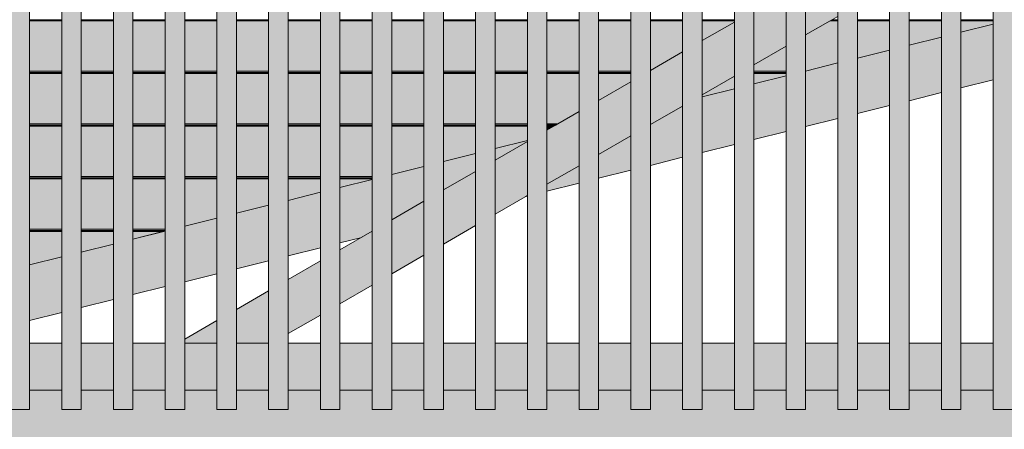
# Model space of a CAD drawing. Header units: millimetres. Extents: x 0 to 1517, y -116 to 725.
# Tile 153 of 256: x 776 to 801, y 290 to 301. Entities that reach past the tile are written whole.
import ezdxf

# ---------------------------------------------------------------- set-up
doc = ezdxf.new("R2010")
doc.units = ezdxf.units.MM
doc.layers.add('Ech.1_100', color=7, linetype='Continuous')
doc.styles.add('tahoma-z-r', font='txt', dxfattribs={"width": 0.704918})
doc.dimstyles.new('ISO-25', dxfattribs={"dimtxt": 2.5, "dimasz": 2.5, "dimexe": 1.25, "dimexo": 0.625, "dimtad": 1, "dimtxsty": 'Standard', "dimcen": 2.5, "dimadec": 0, "dimazin": 0, "dimtfac": 1, "dimtmove": 0, "dimatfit": 3, "dimfxl": 1, "dimarcsym": 0})

# ---------------------------------------------------------------- blocks, each defined once
blk = doc.blocks.new('cw-dimension-symbol2')
at = {"color": 0, "linetype": 'Continuous', "lineweight": -2}
for p, q in [((-0.5, -0.5), (0.5, 0.5)), ((-1, 0), (1, 0))]:
    blk.add_line(p, q, dxfattribs=at)
blk = doc.blocks.new('*D91')
at = {"layer": 'Defpoints', "color": 0}
for p in [(735.971, 334.007), (872.956, 301.823), (872.471, 299.882)]:
    blk.add_point(p, dxfattribs=at)
at = {"layer": 'Ech.1_100', "color": 0, "linetype": 'Continuous', "lineweight": -2}
for p, q in [((735.971, 334.007), (736.602, 336.53)), ((737.038, 335.802), (872.374, 301.968)), ((872.471, 299.882), (873.102, 302.405))]:
    blk.add_line(p, q, dxfattribs=at)
at = {"layer": 'Ech.1_100', "color": 0, "lineweight": -2, "xscale": 0.6000000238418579, "yscale": 0.6000000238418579, "zscale": 0.6000000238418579}
for p, rotation in [((736.456, 335.948), 165.9637565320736), ((872.956, 301.823), 345.9637565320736)]:
    blk.add_blockref('cw-dimension-symbol2', p, dxfattribs=dict(at, rotation=rotation))
at = {"layer": 'Ech.1_100', "color": 7, "linetype": 'Continuous', "lineweight": 5, "insert": (805.252, 321.068), "char_height": 2.5, "attachment_point": 5, "rotation": 345.9638, "style": 'tahoma-z-r'}
blk.add_mtext('14.07', dxfattribs=at)

msp = doc.modelspace()

# ---------------------------------------------------------------- hatches: boundary and pattern name
at = {"layer": 'Ech.1_100', "linetype": 'Continuous', "lineweight": 5, "true_color": 0xeaddd7, "transparency": 33554687}
for points in [[(775.58, 290.857), (776.08, 290.857), (776.08, 313.921), (775.58, 314.046), (775.58, 290.857)], [(776.905, 290.857), (777.405, 290.857), (777.405, 313.59), (776.905, 313.715), (776.905, 290.857)], [(778.23, 290.857), (778.73, 290.857), (778.73, 313.258), (778.23, 313.383), (778.23, 290.857)], [(779.555, 290.857), (780.055, 290.857), (780.055, 312.927), (779.555, 313.052), (779.555, 290.857)], [(780.88, 290.857), (781.38, 290.857), (781.38, 312.596), (780.88, 312.721), (780.88, 290.857)], [(782.205, 290.857), (782.705, 290.857), (782.705, 312.265), (782.205, 312.39), (782.205, 290.857)], [(783.53, 290.857), (784.03, 290.857), (784.03, 311.933), (783.53, 312.058), (783.53, 290.857)], [(784.855, 290.857), (785.355, 290.857), (785.355, 311.602), (784.855, 311.727), (784.855, 290.857)], [(786.18, 290.857), (786.68, 290.857), (786.68, 311.271), (786.18, 311.396), (786.18, 290.857)], [(787.505, 290.857), (788.005, 290.857), (788.005, 310.94), (787.505, 311.065), (787.505, 290.857)], [(788.83, 290.857), (789.33, 290.857), (789.33, 310.608), (788.83, 310.733), (788.83, 290.857)], [(790.155, 290.857), (790.655, 290.857), (790.655, 310.277), (790.155, 310.402), (790.155, 290.857)], [(791.48, 290.857), (791.98, 290.857), (791.98, 309.946), (791.48, 310.071), (791.48, 290.857)], [(792.805, 290.857), (793.305, 290.857), (793.305, 309.615), (792.805, 309.74), (792.805, 290.857)], [(794.13, 290.857), (794.63, 290.857), (794.63, 309.283), (794.13, 309.408), (794.13, 290.857)], [(795.455, 290.857), (795.955, 290.857), (795.955, 308.952), (795.455, 309.077), (795.455, 290.857)], [(796.78, 290.857), (797.28, 290.857), (797.28, 308.621), (796.78, 308.746), (796.78, 290.857)], [(798.105, 290.857), (798.605, 290.857), (798.605, 308.29), (798.105, 308.415), (798.105, 290.857)], [(799.43, 290.857), (799.93, 290.857), (799.93, 307.958), (799.43, 308.083), (799.43, 290.857)], [(800.755, 290.857), (801.255, 290.857), (801.255, 307.627), (800.755, 307.752), (800.755, 290.857)]]:
    msp.add_hatch(color=254, dxfattribs=at).paths.add_polyline_path(points)
at = {"layer": 'Ech.1_100', "linetype": 'Continuous', "lineweight": 5, "true_color": 0xe0d9d1, "transparency": 33554687}
for points in [[(795.955, 300.455), (796.78, 300.931), (796.78, 302.317), (795.955, 301.84), (795.955, 300.455)], [(794.63, 299.69), (795.455, 300.166), (795.455, 301.552), (794.63, 301.075), (794.63, 299.69)], [(794.13, 300.787), (793.305, 300.31), (793.305, 298.925), (794.13, 299.401), (794.13, 300.787)], [(792.805, 300.022), (791.98, 299.545), (791.98, 298.16), (792.805, 298.636), (792.805, 300.022)], [(791.48, 299.257), (790.655, 298.78), (790.655, 297.395), (791.48, 297.871), (791.48, 299.257)], [(789.33, 296.63), (790.155, 297.106), (790.155, 298.492), (789.33, 298.015), (789.33, 296.63)], [(788.005, 295.865), (788.83, 296.341), (788.83, 297.727), (788.005, 297.25), (788.005, 295.865)], [(787.505, 296.962), (786.68, 296.485), (786.68, 295.1), (787.505, 295.576), (787.505, 296.962)], [(786.18, 296.197), (785.355, 295.72), (785.355, 294.335), (786.18, 294.811), (786.18, 296.197)], [(784.855, 295.432), (784.03, 294.955), (784.03, 293.57), (784.855, 294.046), (784.855, 295.432)], [(782.705, 292.805), (783.53, 293.281), (783.53, 294.667), (782.705, 294.19), (782.705, 292.805)], [(781.38, 292.557), (782.205, 292.557), (782.205, 293.902), (781.38, 293.425), (781.38, 292.557)], [(780.055, 292.557), (780.88, 292.557), (780.88, 293.137), (780.055, 292.66), (780.055, 292.557)]]:
    msp.add_hatch(color=254, dxfattribs=at).paths.add_polyline_path(points)
at = {"layer": 'Ech.1_100', "linetype": 'Continuous', "lineweight": 5, "true_color": 0xeae1d7, "transparency": 33554687}
for points in [[(776.08, 300.817), (776.905, 300.817), (776.905, 300.847), (776.08, 300.847), (776.08, 300.817)], [(776.905, 300.817), (776.08, 300.817), (776.08, 299.527), (776.905, 299.527), (776.905, 300.817)], [(777.405, 300.817), (778.23, 300.817), (778.23, 300.847), (777.405, 300.847), (777.405, 300.817)], [(778.23, 300.817), (777.405, 300.817), (777.405, 299.527), (778.23, 299.527), (778.23, 300.817)], [(778.73, 300.817), (779.555, 300.817), (779.555, 300.847), (778.73, 300.847), (778.73, 300.817)], [(779.555, 300.817), (778.73, 300.817), (778.73, 299.527), (779.555, 299.527), (779.555, 300.817)], [(780.055, 300.817), (780.88, 300.817), (780.88, 300.847), (780.055, 300.847), (780.055, 300.817)], [(780.88, 300.817), (780.055, 300.817), (780.055, 299.527), (780.88, 299.527), (780.88, 300.817)], [(781.38, 300.817), (782.205, 300.817), (782.205, 300.847), (781.38, 300.847), (781.38, 300.817)], [(782.205, 300.817), (781.38, 300.817), (781.38, 299.527), (782.205, 299.527), (782.205, 300.817)], [(782.705, 300.817), (783.53, 300.817), (783.53, 300.847), (782.705, 300.847), (782.705, 300.817)], [(782.705, 299.527), (783.53, 299.527), (783.53, 300.817), (782.705, 300.817), (782.705, 299.527)], [(784.03, 300.817), (784.855, 300.817), (784.855, 300.847), (784.03, 300.847), (784.03, 300.817)], [(784.855, 300.817), (784.03, 300.817), (784.03, 299.527), (784.855, 299.527), (784.855, 300.817)], [(785.355, 300.817), (786.18, 300.817), (786.18, 300.847), (785.355, 300.847), (785.355, 300.817)], [(786.18, 300.817), (785.355, 300.817), (785.355, 299.527), (786.18, 299.527), (786.18, 300.817)], [(786.68, 300.817), (787.505, 300.817), (787.505, 300.847), (786.68, 300.847), (786.68, 300.817)], [(787.505, 300.817), (786.68, 300.817), (786.68, 299.527), (787.505, 299.527), (787.505, 300.817)], [(788.83, 300.847), (788.005, 300.847), (788.005, 300.817), (788.83, 300.817), (788.83, 300.847)], [(788.005, 299.527), (788.83, 299.527), (788.83, 300.817), (788.005, 300.817), (788.005, 299.527)], [(789.33, 300.817), (790.155, 300.817), (790.155, 300.847), (789.33, 300.847), (789.33, 300.817)], [(790.155, 300.817), (789.33, 300.817), (789.33, 299.527), (790.155, 299.527), (790.155, 300.817)], [(790.655, 300.817), (791.48, 300.817), (791.48, 300.847), (790.655, 300.847), (790.655, 300.817)], [(791.48, 300.817), (790.655, 300.817), (790.655, 299.527), (791.48, 299.527), (791.48, 300.817)], [(791.98, 300.817), (792.805, 300.817), (792.805, 300.847), (791.98, 300.847), (791.98, 300.817)], [(792.805, 300.817), (791.98, 300.817), (791.98, 299.545), (792.805, 300.022), (792.805, 300.817)], [(793.305, 300.817), (794.13, 300.817), (794.13, 300.847), (793.305, 300.847), (793.305, 300.817)], [(794.13, 300.817), (793.305, 300.817), (793.305, 300.31), (794.13, 300.787), (794.13, 300.817)], [(796.78, 300.817), (796.583, 300.817), (795.955, 300.455), (795.955, 299.532), (796.78, 299.738), (796.78, 300.817)], [(796.583, 300.817), (796.78, 300.817), (796.78, 300.847), (796.635, 300.847), (796.583, 300.817)], [(797.28, 300.817), (798.105, 300.817), (798.105, 300.847), (797.28, 300.847), (797.28, 300.817)], [(798.105, 300.817), (797.28, 300.817), (797.28, 299.863), (798.105, 300.069), (798.105, 300.817)], [(798.605, 300.817), (799.43, 300.817), (799.43, 300.847), (798.605, 300.847), (798.605, 300.817)], [(799.43, 300.817), (798.605, 300.817), (798.605, 300.194), (799.43, 300.4), (799.43, 300.817)], [(800.755, 300.847), (799.93, 300.847), (799.93, 300.817), (800.755, 300.817), (800.755, 300.847)], [(800.755, 300.817), (799.93, 300.817), (799.93, 300.525), (800.755, 300.732), (800.755, 300.817)], [(794.63, 299.527), (795.455, 299.527), (795.455, 300.166), (794.63, 299.69), (794.63, 299.527)], [(776.905, 299.527), (776.08, 299.527), (776.08, 299.497), (776.905, 299.497), (776.905, 299.527)], [(778.23, 299.527), (777.405, 299.527), (777.405, 299.497), (778.23, 299.497), (778.23, 299.527)], [(779.555, 299.527), (778.73, 299.527), (778.73, 299.497), (779.555, 299.497), (779.555, 299.527)], [(780.88, 299.527), (780.055, 299.527), (780.055, 299.497), (780.88, 299.497), (780.88, 299.527)], [(782.205, 299.527), (781.38, 299.527), (781.38, 299.497), (782.205, 299.497), (782.205, 299.527)], [(783.53, 299.527), (782.705, 299.527), (782.705, 299.497), (783.53, 299.497), (783.53, 299.527)], [(784.855, 299.527), (784.03, 299.527), (784.03, 299.497), (784.855, 299.497), (784.855, 299.527)], [(786.18, 299.527), (785.355, 299.527), (785.355, 299.497), (786.18, 299.497), (786.18, 299.527)], [(787.505, 299.527), (786.68, 299.527), (786.68, 299.497), (787.505, 299.497), (787.505, 299.527)], [(788.83, 299.527), (788.005, 299.527), (788.005, 299.497), (788.83, 299.497), (788.83, 299.527)], [(790.155, 299.527), (789.33, 299.527), (789.33, 299.497), (790.155, 299.497), (790.155, 299.527)], [(791.48, 299.527), (790.655, 299.527), (790.655, 299.497), (791.48, 299.497), (791.48, 299.527)], [(795.455, 299.527), (794.63, 299.527), (794.63, 299.497), (795.455, 299.497), (795.455, 299.527)], [(776.905, 299.497), (776.08, 299.497), (776.08, 299.467), (776.905, 299.467), (776.905, 299.497)], [(776.905, 299.467), (776.08, 299.467), (776.08, 298.177), (776.905, 298.177), (776.905, 299.467)], [(778.23, 299.497), (777.405, 299.497), (777.405, 299.467), (778.23, 299.467), (778.23, 299.497)], [(778.23, 299.467), (777.405, 299.467), (777.405, 298.177), (778.23, 298.177), (778.23, 299.467)], [(779.555, 299.497), (778.73, 299.497), (778.73, 299.467), (779.555, 299.467), (779.555, 299.497)], [(779.555, 299.467), (778.73, 299.467), (778.73, 298.177), (779.555, 298.177), (779.555, 299.467)], [(780.88, 299.497), (780.055, 299.497), (780.055, 299.467), (780.88, 299.467), (780.88, 299.497)], [(780.88, 299.467), (780.055, 299.467), (780.055, 298.177), (780.88, 298.177), (780.88, 299.467)], [(782.205, 299.497), (781.38, 299.497), (781.38, 299.467), (782.205, 299.467), (782.205, 299.497)], [(782.205, 299.467), (781.38, 299.467), (781.38, 298.177), (782.205, 298.177), (782.205, 299.467)], [(783.53, 299.497), (782.705, 299.497), (782.705, 299.467), (783.53, 299.467), (783.53, 299.497)], [(782.705, 298.177), (783.53, 298.177), (783.53, 299.467), (782.705, 299.467), (782.705, 298.177)], [(784.855, 299.497), (784.03, 299.497), (784.03, 299.467), (784.855, 299.467), (784.855, 299.497)], [(784.855, 299.467), (784.03, 299.467), (784.03, 298.177), (784.855, 298.177), (784.855, 299.467)], [(786.18, 299.497), (785.355, 299.497), (785.355, 299.467), (786.18, 299.467), (786.18, 299.497)], [(786.18, 299.467), (785.355, 299.467), (785.355, 298.177), (786.18, 298.177), (786.18, 299.467)], [(787.505, 299.497), (786.68, 299.497), (786.68, 299.467), (787.505, 299.467), (787.505, 299.497)], [(787.505, 299.467), (786.68, 299.467), (786.68, 298.177), (787.505, 298.177), (787.505, 299.467)], [(788.83, 299.497), (788.005, 299.497), (788.005, 299.467), (788.83, 299.467), (788.83, 299.497)], [(788.83, 299.467), (788.005, 299.467), (788.005, 298.177), (788.83, 298.177), (788.83, 299.467)], [(790.155, 299.497), (789.33, 299.497), (789.33, 299.467), (790.155, 299.467), (790.155, 299.497)], [(790.155, 299.467), (789.33, 299.467), (789.33, 298.177), (789.61, 298.177), (790.155, 298.492), (790.155, 299.467)], [(791.48, 299.497), (790.655, 299.497), (790.655, 299.467), (791.48, 299.467), (791.48, 299.497)], [(791.48, 299.467), (790.655, 299.467), (790.655, 298.78), (791.48, 299.257), (791.48, 299.467)], [(793.305, 298.869), (794.13, 299.075), (794.13, 299.401), (793.305, 298.925), (793.305, 298.869)], [(795.455, 299.497), (794.63, 299.497), (794.63, 299.467), (795.455, 299.467), (795.455, 299.497)], [(795.455, 299.467), (794.63, 299.467), (794.63, 299.2), (795.455, 299.407), (795.455, 299.467)], [(776.08, 298.147), (776.905, 298.147), (776.905, 298.177), (776.08, 298.177), (776.08, 298.147)], [(776.905, 298.147), (776.08, 298.147), (776.08, 298.117), (776.905, 298.117), (776.905, 298.147)], [(776.905, 298.117), (776.08, 298.117), (776.08, 296.827), (776.905, 296.827), (776.905, 298.117)], [(778.23, 298.177), (777.405, 298.177), (777.405, 298.147), (778.23, 298.147), (778.23, 298.177)], [(778.23, 298.147), (777.405, 298.147), (777.405, 298.117), (778.23, 298.117), (778.23, 298.147)], [(777.405, 296.827), (778.23, 296.827), (778.23, 298.117), (777.405, 298.117), (777.405, 296.827)], [(778.73, 298.147), (779.555, 298.147), (779.555, 298.177), (778.73, 298.177), (778.73, 298.147)], [(779.555, 298.147), (778.73, 298.147), (778.73, 298.117), (779.555, 298.117), (779.555, 298.147)], [(779.555, 298.117), (778.73, 298.117), (778.73, 296.827), (779.555, 296.827), (779.555, 298.117)], [(780.055, 298.147), (780.88, 298.147), (780.88, 298.177), (780.055, 298.177), (780.055, 298.147)], [(780.88, 298.147), (780.055, 298.147), (780.055, 298.117), (780.88, 298.117), (780.88, 298.147)], [(780.88, 298.117), (780.055, 298.117), (780.055, 296.827), (780.88, 296.827), (780.88, 298.117)], [(781.38, 298.147), (782.205, 298.147), (782.205, 298.177), (781.38, 298.177), (781.38, 298.147)], [(782.205, 298.147), (781.38, 298.147), (781.38, 298.117), (782.205, 298.117), (782.205, 298.147)], [(781.38, 296.827), (782.205, 296.827), (782.205, 298.117), (781.38, 298.117), (781.38, 296.827)], [(782.705, 298.147), (783.53, 298.147), (783.53, 298.177), (782.705, 298.177), (782.705, 298.147)], [(783.53, 298.147), (782.705, 298.147), (782.705, 298.117), (783.53, 298.117), (783.53, 298.147)], [(783.53, 298.117), (782.705, 298.117), (782.705, 296.827), (783.53, 296.827), (783.53, 298.117)], [(784.03, 298.147), (784.855, 298.147), (784.855, 298.177), (784.03, 298.177), (784.03, 298.147)], [(784.855, 298.147), (784.03, 298.147), (784.03, 298.117), (784.855, 298.117), (784.855, 298.147)], [(784.855, 298.117), (784.03, 298.117), (784.03, 296.827), (784.855, 296.827), (784.855, 298.117)], [(785.355, 298.147), (786.18, 298.147), (786.18, 298.177), (785.355, 298.177), (785.355, 298.147)], [(786.18, 298.147), (785.355, 298.147), (785.355, 298.117), (786.18, 298.117), (786.18, 298.147)], [(786.18, 298.117), (785.355, 298.117), (785.355, 296.882), (786.18, 297.088), (786.18, 298.117)], [(786.68, 298.147), (787.505, 298.147), (787.505, 298.177), (786.68, 298.177), (786.68, 298.147)], [(786.68, 298.117), (787.505, 298.117), (787.505, 298.147), (786.68, 298.147), (786.68, 298.117)], [(787.505, 298.117), (786.68, 298.117), (786.68, 297.213), (787.505, 297.419), (787.505, 298.117)], [(788.83, 298.177), (788.005, 298.177), (788.005, 298.147), (788.83, 298.147), (788.83, 298.177)], [(788.83, 298.147), (788.005, 298.147), (788.005, 298.117), (788.83, 298.117), (788.83, 298.147)], [(788.83, 298.117), (788.005, 298.117), (788.005, 297.544), (788.83, 297.75), (788.83, 298.117)], [(789.61, 298.177), (789.33, 298.177), (789.33, 298.147), (789.559, 298.147), (789.61, 298.177)], [(789.559, 298.147), (789.33, 298.147), (789.33, 298.117), (789.507, 298.117), (789.559, 298.147)], [(789.507, 298.117), (789.33, 298.117), (789.33, 298.015), (789.507, 298.117)], [(776.905, 296.827), (776.08, 296.827), (776.08, 296.797), (776.905, 296.797), (776.905, 296.827)], [(776.905, 296.797), (776.08, 296.797), (776.08, 296.767), (776.905, 296.767), (776.905, 296.797)], [(776.08, 295.477), (776.905, 295.477), (776.905, 296.767), (776.08, 296.767), (776.08, 295.477)], [(778.23, 296.827), (777.405, 296.827), (777.405, 296.797), (778.23, 296.797), (778.23, 296.827)], [(778.23, 296.797), (777.405, 296.797), (777.405, 296.767), (778.23, 296.767), (778.23, 296.797)], [(777.405, 295.477), (778.23, 295.477), (778.23, 296.767), (777.405, 296.767), (777.405, 295.477)], [(779.555, 296.827), (778.73, 296.827), (778.73, 296.797), (779.555, 296.797), (779.555, 296.827)], [(779.555, 296.797), (778.73, 296.797), (778.73, 296.767), (779.555, 296.767), (779.555, 296.797)], [(779.555, 296.767), (778.73, 296.767), (778.73, 295.477), (779.555, 295.477), (779.555, 296.767)], [(780.88, 296.827), (780.055, 296.827), (780.055, 296.797), (780.88, 296.797), (780.88, 296.827)], [(780.88, 296.797), (780.055, 296.797), (780.055, 296.767), (780.88, 296.767), (780.88, 296.797)], [(780.88, 296.767), (780.055, 296.767), (780.055, 295.557), (780.88, 295.763), (780.88, 296.767)], [(782.205, 296.827), (781.38, 296.827), (781.38, 296.797), (782.205, 296.797), (782.205, 296.827)], [(782.205, 296.797), (781.38, 296.797), (781.38, 296.767), (782.205, 296.767), (782.205, 296.797)], [(782.205, 296.767), (781.38, 296.767), (781.38, 295.888), (782.205, 296.094), (782.205, 296.767)], [(783.53, 296.827), (782.705, 296.827), (782.705, 296.797), (783.53, 296.797), (783.53, 296.827)], [(783.53, 296.797), (782.705, 296.797), (782.705, 296.767), (783.53, 296.767), (783.53, 296.797)], [(783.53, 296.767), (782.705, 296.767), (782.705, 296.219), (783.53, 296.425), (783.53, 296.767)], [(784.855, 296.827), (784.03, 296.827), (784.03, 296.797), (784.855, 296.797), (784.855, 296.827)], [(784.03, 296.767), (784.855, 296.767), (784.855, 296.797), (784.03, 296.797), (784.03, 296.767)], [(784.855, 296.767), (784.03, 296.767), (784.03, 296.55), (784.855, 296.757), (784.855, 296.767)], [(776.08, 295.447), (776.905, 295.447), (776.905, 295.477), (776.08, 295.477), (776.08, 295.447)], [(776.905, 295.447), (776.08, 295.447), (776.08, 295.417), (776.905, 295.417), (776.905, 295.447)], [(776.905, 295.417), (776.08, 295.417), (776.08, 294.563), (776.905, 294.769), (776.905, 295.417)], [(777.405, 295.447), (778.23, 295.447), (778.23, 295.477), (777.405, 295.477), (777.405, 295.447)], [(778.23, 295.447), (777.405, 295.447), (777.405, 295.417), (778.23, 295.417), (778.23, 295.447)], [(778.23, 295.417), (777.405, 295.417), (777.405, 294.894), (778.23, 295.1), (778.23, 295.417)], [(778.73, 295.447), (779.555, 295.447), (779.555, 295.477), (778.73, 295.477), (778.73, 295.447)], [(778.73, 295.417), (779.498, 295.417), (779.555, 295.432), (779.555, 295.447), (778.73, 295.447), (778.73, 295.417)], [(779.498, 295.417), (778.73, 295.417), (778.73, 295.225), (779.498, 295.417)]]:
    msp.add_hatch(color=254, dxfattribs=at).paths.add_polyline_path(points)
at = {"layer": 'Ech.1_100', "linetype": 'Continuous', "lineweight": 5, "true_color": 0xd4c4b3, "transparency": 33554687}
for points in [[(799.93, 299.103), (800.755, 299.309), (800.755, 300.732), (799.93, 300.525), (799.93, 299.103)], [(798.605, 298.771), (799.43, 298.978), (799.43, 300.4), (798.605, 300.194), (798.605, 298.771)], [(797.28, 298.44), (798.105, 298.646), (798.105, 300.069), (797.28, 299.863), (797.28, 298.44)], [(795.955, 298.109), (796.78, 298.315), (796.78, 299.738), (795.955, 299.532), (795.955, 298.109)], [(795.455, 299.407), (794.63, 299.2), (794.63, 297.778), (795.455, 297.984), (795.455, 299.407)], [(794.13, 299.075), (793.305, 298.869), (793.305, 297.446), (794.13, 297.653), (794.13, 299.075)], [(791.98, 297.115), (792.805, 297.321), (792.805, 298.636), (791.98, 298.16), (791.98, 297.115)], [(790.655, 296.784), (791.48, 296.99), (791.48, 297.871), (790.655, 297.395), (790.655, 296.784)], [(788.83, 297.75), (788.005, 297.544), (788.005, 297.25), (788.83, 297.727), (788.83, 297.75)], [(787.505, 297.419), (786.68, 297.213), (786.68, 296.485), (787.505, 296.962), (787.505, 297.419)], [(786.18, 297.088), (785.355, 296.882), (785.355, 295.72), (786.18, 296.197), (786.18, 297.088)], [(789.33, 296.453), (790.155, 296.659), (790.155, 297.106), (789.33, 296.63), (789.33, 296.453)], [(784.855, 296.757), (784.03, 296.55), (784.03, 295.128), (784.556, 295.259), (784.855, 295.432), (784.855, 296.757)], [(783.53, 296.425), (782.705, 296.219), (782.705, 294.796), (783.53, 295.003), (783.53, 296.425)], [(788.789, 296.317), (788.83, 296.328), (788.83, 296.341), (788.789, 296.317)], [(782.205, 296.094), (781.38, 295.888), (781.38, 294.465), (782.205, 294.671), (782.205, 296.094)], [(780.88, 295.763), (780.055, 295.557), (780.055, 294.134), (780.88, 294.34), (780.88, 295.763)], [(778.73, 293.803), (779.555, 294.009), (779.555, 295.432), (778.73, 295.225), (778.73, 293.803)], [(778.23, 295.1), (777.405, 294.894), (777.405, 293.471), (778.23, 293.678), (778.23, 295.1)], [(776.905, 294.769), (776.08, 294.563), (776.08, 293.14), (776.905, 293.346), (776.905, 294.769)], [(776.905, 292.557), (776.08, 292.557), (776.08, 291.357), (776.905, 291.357), (776.905, 292.557)], [(778.23, 292.557), (777.405, 292.557), (777.405, 291.357), (778.23, 291.357), (778.23, 292.557)], [(779.555, 292.557), (778.73, 292.557), (778.73, 291.357), (779.555, 291.357), (779.555, 292.557)], [(780.88, 292.557), (780.055, 292.557), (780.055, 291.357), (780.88, 291.357), (780.88, 292.557)], [(782.205, 292.557), (781.38, 292.557), (781.38, 291.357), (782.205, 291.357), (782.205, 292.557)], [(783.53, 292.557), (782.705, 292.557), (782.705, 291.357), (783.53, 291.357), (783.53, 292.557)], [(784.855, 292.557), (784.03, 292.557), (784.03, 291.357), (784.855, 291.357), (784.855, 292.557)], [(786.18, 292.557), (785.355, 292.557), (785.355, 291.357), (786.18, 291.357), (786.18, 292.557)], [(787.505, 292.557), (786.68, 292.557), (786.68, 291.357), (787.505, 291.357), (787.505, 292.557)], [(788.83, 292.557), (788.005, 292.557), (788.005, 291.357), (788.83, 291.357), (788.83, 292.557)], [(790.155, 292.557), (789.33, 292.557), (789.33, 291.357), (790.155, 291.357), (790.155, 292.557)], [(791.48, 292.557), (790.655, 292.557), (790.655, 291.357), (791.48, 291.357), (791.48, 292.557)], [(792.805, 292.557), (791.98, 292.557), (791.98, 291.357), (792.805, 291.357), (792.805, 292.557)], [(794.13, 292.557), (793.305, 292.557), (793.305, 291.357), (794.13, 291.357), (794.13, 292.557)], [(795.455, 292.557), (794.63, 292.557), (794.63, 291.357), (795.455, 291.357), (795.455, 292.557)], [(796.78, 292.557), (795.955, 292.557), (795.955, 291.357), (796.78, 291.357), (796.78, 292.557)], [(798.105, 292.557), (797.28, 292.557), (797.28, 291.357), (798.105, 291.357), (798.105, 292.557)], [(799.43, 292.557), (798.605, 292.557), (798.605, 291.357), (799.43, 291.357), (799.43, 292.557)], [(800.755, 292.557), (799.93, 292.557), (799.93, 291.357), (800.755, 291.357), (800.755, 292.557)]]:
    msp.add_hatch(color=9, dxfattribs=at).paths.add_polyline_path(points)
at = {"layer": 'Ech.1_100', "linetype": 'Continuous', "lineweight": 5, "true_color": 0xdcdcdc, "transparency": 33554687}
msp.add_hatch(color=254, dxfattribs=at).paths.add_polyline_path([(775.58, 289.857), (824.08, 289.857), (824.08, 291.357), (823.78, 291.357), (823.78, 290.857), (823.28, 290.857), (823.28, 291.357), (822.455, 291.357), (822.455, 290.857), (821.955, 290.857), (821.955, 291.357), (821.13, 291.357), (821.13, 290.857), (820.63, 290.857), (820.63, 291.357), (819.805, 291.357), (819.805, 290.857), (819.305, 290.857), (819.305, 291.357), (818.48, 291.357), (818.48, 290.857), (817.98, 290.857), (817.98, 291.357), (817.155, 291.357), (817.155, 290.857), (816.655, 290.857), (816.655, 291.357), (815.83, 291.357), (815.83, 290.857), (815.33, 290.857), (815.33, 291.357), (814.505, 291.357), (814.505, 290.857), (814.005, 290.857), (814.005, 291.357), (813.18, 291.357), (813.18, 290.857), (812.68, 290.857), (812.68, 291.357), (811.855, 291.357), (811.855, 290.857), (811.355, 290.857), (811.355, 291.357), (810.53, 291.357), (810.53, 290.857), (810.03, 290.857), (810.03, 291.357), (809.205, 291.357), (809.205, 290.857), (808.705, 290.857), (808.705, 291.357), (807.88, 291.357), (807.88, 290.857), (807.38, 290.857), (807.38, 291.357), (806.555, 291.357), (806.555, 290.857), (806.055, 290.857), (806.055, 291.357), (805.23, 291.357), (805.23, 290.857), (804.73, 290.857), (804.73, 291.357), (803.905, 291.357), (803.905, 290.857), (803.405, 290.857), (803.405, 291.357), (802.58, 291.357), (802.58, 290.857), (802.08, 290.857), (802.08, 291.357), (801.255, 291.357), (801.255, 290.857), (800.755, 290.857), (800.755, 291.357), (799.93, 291.357), (799.93, 290.857), (799.43, 290.857), (799.43, 291.357), (798.605, 291.357), (798.605, 290.857), (798.105, 290.857), (798.105, 291.357), (797.28, 291.357), (797.28, 290.857), (796.78, 290.857), (796.78, 291.357), (795.955, 291.357), (795.955, 290.857), (795.455, 290.857), (795.455, 291.357), (794.63, 291.357), (794.63, 290.857), (794.13, 290.857), (794.13, 291.357), (793.305, 291.357), (793.305, 290.857), (792.805, 290.857), (792.805, 291.357), (791.98, 291.357), (791.98, 290.857), (791.48, 290.857), (791.48, 291.357), (790.655, 291.357), (790.655, 290.857), (790.155, 290.857), (790.155, 291.357), (789.33, 291.357), (789.33, 290.857), (788.83, 290.857), (788.83, 291.357), (788.005, 291.357), (788.005, 290.857), (787.505, 290.857), (787.505, 291.357), (786.68, 291.357), (786.68, 290.857), (786.18, 290.857), (786.18, 291.357), (785.355, 291.357), (785.355, 290.857), (784.855, 290.857), (784.855, 291.357), (784.03, 291.357), (784.03, 290.857), (783.53, 290.857), (783.53, 291.357), (782.705, 291.357), (782.705, 290.857), (782.205, 290.857), (782.205, 291.357), (781.38, 291.357), (781.38, 290.857), (780.88, 290.857), (780.88, 291.357), (780.055, 291.357), (780.055, 290.857), (779.555, 290.857), (779.555, 291.357), (778.73, 291.357), (778.73, 290.857), (778.23, 290.857), (778.23, 291.357), (777.405, 291.357), (777.405, 290.857), (776.905, 290.857), (776.905, 291.357), (776.08, 291.357), (776.08, 290.857), (775.58, 290.857), (775.58, 289.857)])

# ---------------------------------------------------------------- linework, layer by layer
at = {"layer": 'Ech.1_100', "color": 7, "linetype": 'Continuous', "lineweight": 5}
for points in [[(775.58, 290.857), (776.08, 290.857), (776.08, 313.921), (775.58, 314.046), (775.58, 290.857)], [(776.905, 290.857), (777.405, 290.857), (777.405, 313.59), (776.905, 313.715), (776.905, 290.857)], [(778.23, 290.857), (778.73, 290.857), (778.73, 313.258), (778.23, 313.383), (778.23, 290.857)], [(779.555, 290.857), (780.055, 290.857), (780.055, 312.927), (779.555, 313.052), (779.555, 290.857)], [(780.88, 290.857), (781.38, 290.857), (781.38, 312.596), (780.88, 312.721), (780.88, 290.857)], [(782.205, 290.857), (782.705, 290.857), (782.705, 312.265), (782.205, 312.39), (782.205, 290.857)], [(783.53, 290.857), (784.03, 290.857), (784.03, 311.933), (783.53, 312.058), (783.53, 290.857)], [(784.855, 290.857), (785.355, 290.857), (785.355, 311.602), (784.855, 311.727), (784.855, 290.857)], [(786.18, 290.857), (786.68, 290.857), (786.68, 311.271), (786.18, 311.396), (786.18, 290.857)], [(787.505, 290.857), (788.005, 290.857), (788.005, 310.94), (787.505, 311.065), (787.505, 290.857)], [(788.83, 290.857), (789.33, 290.857), (789.33, 310.608), (788.83, 310.733), (788.83, 290.857)], [(790.155, 290.857), (790.655, 290.857), (790.655, 310.277), (790.155, 310.402), (790.155, 290.857)], [(791.48, 290.857), (791.98, 290.857), (791.98, 309.946), (791.48, 310.071), (791.48, 290.857)], [(792.805, 290.857), (793.305, 290.857), (793.305, 309.615), (792.805, 309.74), (792.805, 290.857)], [(794.13, 290.857), (794.63, 290.857), (794.63, 309.283), (794.13, 309.408), (794.13, 290.857)], [(795.455, 290.857), (795.955, 290.857), (795.955, 308.952), (795.455, 309.077), (795.455, 290.857)], [(796.78, 290.857), (797.28, 290.857), (797.28, 308.621), (796.78, 308.746), (796.78, 290.857)], [(798.105, 290.857), (798.605, 290.857), (798.605, 308.29), (798.105, 308.415), (798.105, 290.857)], [(799.43, 290.857), (799.93, 290.857), (799.93, 307.958), (799.43, 308.083), (799.43, 290.857)], [(800.755, 290.857), (801.255, 290.857), (801.255, 307.627), (800.755, 307.752), (800.755, 290.857)], [(795.955, 300.455), (796.78, 300.931), (796.78, 302.317), (795.955, 301.84), (795.955, 300.455)], [(794.63, 299.69), (795.455, 300.166), (795.455, 301.552), (794.63, 301.075), (794.63, 299.69)], [(776.08, 300.817), (776.905, 300.817), (776.905, 300.847), (776.08, 300.847), (776.08, 300.817)], [(776.905, 300.817), (776.08, 300.817), (776.08, 299.527), (776.905, 299.527), (776.905, 300.817)], [(777.405, 300.817), (778.23, 300.817), (778.23, 300.847), (777.405, 300.847), (777.405, 300.817)], [(778.23, 300.817), (777.405, 300.817), (777.405, 299.527), (778.23, 299.527), (778.23, 300.817)], [(778.73, 300.817), (779.555, 300.817), (779.555, 300.847), (778.73, 300.847), (778.73, 300.817)], [(779.555, 300.817), (778.73, 300.817), (778.73, 299.527), (779.555, 299.527), (779.555, 300.817)], [(780.055, 300.817), (780.88, 300.817), (780.88, 300.847), (780.055, 300.847), (780.055, 300.817)], [(780.88, 300.817), (780.055, 300.817), (780.055, 299.527), (780.88, 299.527), (780.88, 300.817)], [(781.38, 300.817), (782.205, 300.817), (782.205, 300.847), (781.38, 300.847), (781.38, 300.817)], [(782.205, 300.817), (781.38, 300.817), (781.38, 299.527), (782.205, 299.527), (782.205, 300.817)], [(782.705, 300.817), (783.53, 300.817), (783.53, 300.847), (782.705, 300.847), (782.705, 300.817)], [(782.705, 299.527), (783.53, 299.527), (783.53, 300.817), (782.705, 300.817), (782.705, 299.527)], [(784.03, 300.817), (784.855, 300.817), (784.855, 300.847), (784.03, 300.847), (784.03, 300.817)], [(784.855, 300.817), (784.03, 300.817), (784.03, 299.527), (784.855, 299.527), (784.855, 300.817)], [(785.355, 300.817), (786.18, 300.817), (786.18, 300.847), (785.355, 300.847), (785.355, 300.817)], [(786.18, 300.817), (785.355, 300.817), (785.355, 299.527), (786.18, 299.527), (786.18, 300.817)], [(786.68, 300.817), (787.505, 300.817), (787.505, 300.847), (786.68, 300.847), (786.68, 300.817)], [(787.505, 300.817), (786.68, 300.817), (786.68, 299.527), (787.505, 299.527), (787.505, 300.817)], [(788.83, 300.847), (788.005, 300.847), (788.005, 300.817), (788.83, 300.817), (788.83, 300.847)], [(788.005, 299.527), (788.83, 299.527), (788.83, 300.817), (788.005, 300.817), (788.005, 299.527)], [(789.33, 300.817), (790.155, 300.817), (790.155, 300.847), (789.33, 300.847), (789.33, 300.817)], [(790.155, 300.817), (789.33, 300.817), (789.33, 299.527), (790.155, 299.527), (790.155, 300.817)], [(790.655, 300.817), (791.48, 300.817), (791.48, 300.847), (790.655, 300.847), (790.655, 300.817)], [(791.48, 300.817), (790.655, 300.817), (790.655, 299.527), (791.48, 299.527), (791.48, 300.817)], [(791.98, 300.817), (792.805, 300.817), (792.805, 300.847), (791.98, 300.847), (791.98, 300.817)], [(792.805, 300.817), (791.98, 300.817), (791.98, 299.545), (792.805, 300.022), (792.805, 300.817)], [(793.305, 300.817), (794.13, 300.817), (794.13, 300.847), (793.305, 300.847), (793.305, 300.817)], [(794.13, 300.817), (793.305, 300.817), (793.305, 300.31), (794.13, 300.787), (794.13, 300.817)], [(794.13, 300.787), (793.305, 300.31), (793.305, 298.925), (794.13, 299.401), (794.13, 300.787)], [(796.78, 300.817), (796.583, 300.817), (795.955, 300.455), (795.955, 299.532), (796.78, 299.738), (796.78, 300.817)], [(796.583, 300.817), (796.78, 300.817), (796.78, 300.847), (796.635, 300.847), (796.583, 300.817)], [(797.28, 300.817), (798.105, 300.817), (798.105, 300.847), (797.28, 300.847), (797.28, 300.817)], [(798.105, 300.817), (797.28, 300.817), (797.28, 299.863), (798.105, 300.069), (798.105, 300.817)], [(798.605, 300.817), (799.43, 300.817), (799.43, 300.847), (798.605, 300.847), (798.605, 300.817)], [(799.43, 300.817), (798.605, 300.817), (798.605, 300.194), (799.43, 300.4), (799.43, 300.817)], [(800.755, 300.847), (799.93, 300.847), (799.93, 300.817), (800.755, 300.817), (800.755, 300.847)], [(800.755, 300.817), (799.93, 300.817), (799.93, 300.525), (800.755, 300.732), (800.755, 300.817)], [(799.93, 299.103), (800.755, 299.309), (800.755, 300.732), (799.93, 300.525), (799.93, 299.103)], [(798.605, 298.771), (799.43, 298.978), (799.43, 300.4), (798.605, 300.194), (798.605, 298.771)], [(794.63, 299.527), (795.455, 299.527), (795.455, 300.166), (794.63, 299.69), (794.63, 299.527)], [(797.28, 298.44), (798.105, 298.646), (798.105, 300.069), (797.28, 299.863), (797.28, 298.44)], [(792.805, 300.022), (791.98, 299.545), (791.98, 298.16), (792.805, 298.636), (792.805, 300.022)], [(776.905, 299.527), (776.08, 299.527), (776.08, 299.497), (776.905, 299.497), (776.905, 299.527)], [(778.23, 299.527), (777.405, 299.527), (777.405, 299.497), (778.23, 299.497), (778.23, 299.527)], [(779.555, 299.527), (778.73, 299.527), (778.73, 299.497), (779.555, 299.497), (779.555, 299.527)], [(780.88, 299.527), (780.055, 299.527), (780.055, 299.497), (780.88, 299.497), (780.88, 299.527)], [(782.205, 299.527), (781.38, 299.527), (781.38, 299.497), (782.205, 299.497), (782.205, 299.527)], [(783.53, 299.527), (782.705, 299.527), (782.705, 299.497), (783.53, 299.497), (783.53, 299.527)], [(784.855, 299.527), (784.03, 299.527), (784.03, 299.497), (784.855, 299.497), (784.855, 299.527)], [(786.18, 299.527), (785.355, 299.527), (785.355, 299.497), (786.18, 299.497), (786.18, 299.527)], [(787.505, 299.527), (786.68, 299.527), (786.68, 299.497), (787.505, 299.497), (787.505, 299.527)], [(788.83, 299.527), (788.005, 299.527), (788.005, 299.497), (788.83, 299.497), (788.83, 299.527)], [(790.155, 299.527), (789.33, 299.527), (789.33, 299.497), (790.155, 299.497), (790.155, 299.527)], [(791.48, 299.527), (790.655, 299.527), (790.655, 299.497), (791.48, 299.497), (791.48, 299.527)], [(795.455, 299.527), (794.63, 299.527), (794.63, 299.497), (795.455, 299.497), (795.455, 299.527)], [(795.955, 298.109), (796.78, 298.315), (796.78, 299.738), (795.955, 299.532), (795.955, 298.109)], [(776.905, 299.497), (776.08, 299.497), (776.08, 299.467), (776.905, 299.467), (776.905, 299.497)], [(776.905, 299.467), (776.08, 299.467), (776.08, 298.177), (776.905, 298.177), (776.905, 299.467)], [(778.23, 299.497), (777.405, 299.497), (777.405, 299.467), (778.23, 299.467), (778.23, 299.497)], [(778.23, 299.467), (777.405, 299.467), (777.405, 298.177), (778.23, 298.177), (778.23, 299.467)], [(779.555, 299.497), (778.73, 299.497), (778.73, 299.467), (779.555, 299.467), (779.555, 299.497)], [(779.555, 299.467), (778.73, 299.467), (778.73, 298.177), (779.555, 298.177), (779.555, 299.467)], [(780.88, 299.497), (780.055, 299.497), (780.055, 299.467), (780.88, 299.467), (780.88, 299.497)], [(780.88, 299.467), (780.055, 299.467), (780.055, 298.177), (780.88, 298.177), (780.88, 299.467)], [(782.205, 299.497), (781.38, 299.497), (781.38, 299.467), (782.205, 299.467), (782.205, 299.497)], [(782.205, 299.467), (781.38, 299.467), (781.38, 298.177), (782.205, 298.177), (782.205, 299.467)], [(783.53, 299.497), (782.705, 299.497), (782.705, 299.467), (783.53, 299.467), (783.53, 299.497)], [(782.705, 298.177), (783.53, 298.177), (783.53, 299.467), (782.705, 299.467), (782.705, 298.177)], [(784.855, 299.497), (784.03, 299.497), (784.03, 299.467), (784.855, 299.467), (784.855, 299.497)], [(784.855, 299.467), (784.03, 299.467), (784.03, 298.177), (784.855, 298.177), (784.855, 299.467)], [(786.18, 299.497), (785.355, 299.497), (785.355, 299.467), (786.18, 299.467), (786.18, 299.497)], [(786.18, 299.467), (785.355, 299.467), (785.355, 298.177), (786.18, 298.177), (786.18, 299.467)], [(787.505, 299.497), (786.68, 299.497), (786.68, 299.467), (787.505, 299.467), (787.505, 299.497)], [(787.505, 299.467), (786.68, 299.467), (786.68, 298.177), (787.505, 298.177), (787.505, 299.467)], [(788.83, 299.497), (788.005, 299.497), (788.005, 299.467), (788.83, 299.467), (788.83, 299.497)], [(788.83, 299.467), (788.005, 299.467), (788.005, 298.177), (788.83, 298.177), (788.83, 299.467)], [(790.155, 299.497), (789.33, 299.497), (789.33, 299.467), (790.155, 299.467), (790.155, 299.497)], [(790.155, 299.467), (789.33, 299.467), (789.33, 298.177), (789.61, 298.177), (790.155, 298.492), (790.155, 299.467)], [(791.48, 299.497), (790.655, 299.497), (790.655, 299.467), (791.48, 299.467), (791.48, 299.497)], [(791.48, 299.467), (790.655, 299.467), (790.655, 298.78), (791.48, 299.257), (791.48, 299.467)], [(793.305, 298.869), (794.13, 299.075), (794.13, 299.401), (793.305, 298.925), (793.305, 298.869)], [(795.455, 299.497), (794.63, 299.497), (794.63, 299.467), (795.455, 299.467), (795.455, 299.497)], [(795.455, 299.467), (794.63, 299.467), (794.63, 299.2), (795.455, 299.407), (795.455, 299.467)], [(795.455, 299.407), (794.63, 299.2), (794.63, 297.778), (795.455, 297.984), (795.455, 299.407)], [(791.48, 299.257), (790.655, 298.78), (790.655, 297.395), (791.48, 297.871), (791.48, 299.257)], [(794.13, 299.075), (793.305, 298.869), (793.305, 297.446), (794.13, 297.653), (794.13, 299.075)], [(791.98, 297.115), (792.805, 297.321), (792.805, 298.636), (791.98, 298.16), (791.98, 297.115)], [(789.33, 296.63), (790.155, 297.106), (790.155, 298.492), (789.33, 298.015), (789.33, 296.63)], [(776.08, 298.147), (776.905, 298.147), (776.905, 298.177), (776.08, 298.177), (776.08, 298.147)], [(776.905, 298.147), (776.08, 298.147), (776.08, 298.117), (776.905, 298.117), (776.905, 298.147)], [(776.905, 298.117), (776.08, 298.117), (776.08, 296.827), (776.905, 296.827), (776.905, 298.117)], [(778.23, 298.177), (777.405, 298.177), (777.405, 298.147), (778.23, 298.147), (778.23, 298.177)], [(778.23, 298.147), (777.405, 298.147), (777.405, 298.117), (778.23, 298.117), (778.23, 298.147)], [(777.405, 296.827), (778.23, 296.827), (778.23, 298.117), (777.405, 298.117), (777.405, 296.827)], [(778.73, 298.147), (779.555, 298.147), (779.555, 298.177), (778.73, 298.177), (778.73, 298.147)], [(779.555, 298.147), (778.73, 298.147), (778.73, 298.117), (779.555, 298.117), (779.555, 298.147)], [(779.555, 298.117), (778.73, 298.117), (778.73, 296.827), (779.555, 296.827), (779.555, 298.117)], [(780.055, 298.147), (780.88, 298.147), (780.88, 298.177), (780.055, 298.177), (780.055, 298.147)], [(780.88, 298.147), (780.055, 298.147), (780.055, 298.117), (780.88, 298.117), (780.88, 298.147)], [(780.88, 298.117), (780.055, 298.117), (780.055, 296.827), (780.88, 296.827), (780.88, 298.117)], [(781.38, 298.147), (782.205, 298.147), (782.205, 298.177), (781.38, 298.177), (781.38, 298.147)], [(782.205, 298.147), (781.38, 298.147), (781.38, 298.117), (782.205, 298.117), (782.205, 298.147)], [(781.38, 296.827), (782.205, 296.827), (782.205, 298.117), (781.38, 298.117), (781.38, 296.827)], [(782.705, 298.147), (783.53, 298.147), (783.53, 298.177), (782.705, 298.177), (782.705, 298.147)], [(783.53, 298.147), (782.705, 298.147), (782.705, 298.117), (783.53, 298.117), (783.53, 298.147)], [(783.53, 298.117), (782.705, 298.117), (782.705, 296.827), (783.53, 296.827), (783.53, 298.117)], [(784.03, 298.147), (784.855, 298.147), (784.855, 298.177), (784.03, 298.177), (784.03, 298.147)], [(784.855, 298.147), (784.03, 298.147), (784.03, 298.117), (784.855, 298.117), (784.855, 298.147)], [(784.855, 298.117), (784.03, 298.117), (784.03, 296.827), (784.855, 296.827), (784.855, 298.117)], [(785.355, 298.147), (786.18, 298.147), (786.18, 298.177), (785.355, 298.177), (785.355, 298.147)], [(786.18, 298.147), (785.355, 298.147), (785.355, 298.117), (786.18, 298.117), (786.18, 298.147)], [(786.18, 298.117), (785.355, 298.117), (785.355, 296.882), (786.18, 297.088), (786.18, 298.117)], [(786.68, 298.147), (787.505, 298.147), (787.505, 298.177), (786.68, 298.177), (786.68, 298.147)], [(786.68, 298.117), (787.505, 298.117), (787.505, 298.147), (786.68, 298.147), (786.68, 298.117)], [(787.505, 298.117), (786.68, 298.117), (786.68, 297.213), (787.505, 297.419), (787.505, 298.117)], [(788.83, 298.177), (788.005, 298.177), (788.005, 298.147), (788.83, 298.147), (788.83, 298.177)], [(788.83, 298.147), (788.005, 298.147), (788.005, 298.117), (788.83, 298.117), (788.83, 298.147)], [(788.83, 298.117), (788.005, 298.117), (788.005, 297.544), (788.83, 297.75), (788.83, 298.117)], [(789.61, 298.177), (789.33, 298.177), (789.33, 298.147), (789.559, 298.147), (789.61, 298.177)], [(789.559, 298.147), (789.33, 298.147), (789.33, 298.117), (789.507, 298.117), (789.559, 298.147)], [(789.507, 298.117), (789.33, 298.117), (789.33, 298.015), (789.507, 298.117)], [(790.655, 296.784), (791.48, 296.99), (791.48, 297.871), (790.655, 297.395), (790.655, 296.784)], [(788.83, 297.75), (788.005, 297.544), (788.005, 297.25), (788.83, 297.727), (788.83, 297.75)], [(788.005, 295.865), (788.83, 296.341), (788.83, 297.727), (788.005, 297.25), (788.005, 295.865)], [(787.505, 297.419), (786.68, 297.213), (786.68, 296.485), (787.505, 296.962), (787.505, 297.419)], [(786.18, 297.088), (785.355, 296.882), (785.355, 295.72), (786.18, 296.197), (786.18, 297.088)], [(789.33, 296.453), (790.155, 296.659), (790.155, 297.106), (789.33, 296.63), (789.33, 296.453)], [(776.905, 296.827), (776.08, 296.827), (776.08, 296.797), (776.905, 296.797), (776.905, 296.827)], [(776.905, 296.797), (776.08, 296.797), (776.08, 296.767), (776.905, 296.767), (776.905, 296.797)], [(776.08, 295.477), (776.905, 295.477), (776.905, 296.767), (776.08, 296.767), (776.08, 295.477)], [(778.23, 296.827), (777.405, 296.827), (777.405, 296.797), (778.23, 296.797), (778.23, 296.827)], [(778.23, 296.797), (777.405, 296.797), (777.405, 296.767), (778.23, 296.767), (778.23, 296.797)], [(777.405, 295.477), (778.23, 295.477), (778.23, 296.767), (777.405, 296.767), (777.405, 295.477)], [(779.555, 296.827), (778.73, 296.827), (778.73, 296.797), (779.555, 296.797), (779.555, 296.827)], [(779.555, 296.797), (778.73, 296.797), (778.73, 296.767), (779.555, 296.767), (779.555, 296.797)], [(779.555, 296.767), (778.73, 296.767), (778.73, 295.477), (779.555, 295.477), (779.555, 296.767)], [(780.88, 296.827), (780.055, 296.827), (780.055, 296.797), (780.88, 296.797), (780.88, 296.827)], [(780.88, 296.797), (780.055, 296.797), (780.055, 296.767), (780.88, 296.767), (780.88, 296.797)], [(780.88, 296.767), (780.055, 296.767), (780.055, 295.557), (780.88, 295.763), (780.88, 296.767)], [(782.205, 296.827), (781.38, 296.827), (781.38, 296.797), (782.205, 296.797), (782.205, 296.827)], [(782.205, 296.797), (781.38, 296.797), (781.38, 296.767), (782.205, 296.767), (782.205, 296.797)], [(782.205, 296.767), (781.38, 296.767), (781.38, 295.888), (782.205, 296.094), (782.205, 296.767)], [(783.53, 296.827), (782.705, 296.827), (782.705, 296.797), (783.53, 296.797), (783.53, 296.827)], [(783.53, 296.797), (782.705, 296.797), (782.705, 296.767), (783.53, 296.767), (783.53, 296.797)], [(783.53, 296.767), (782.705, 296.767), (782.705, 296.219), (783.53, 296.425), (783.53, 296.767)], [(784.855, 296.827), (784.03, 296.827), (784.03, 296.797), (784.855, 296.797), (784.855, 296.827)], [(784.03, 296.767), (784.855, 296.767), (784.855, 296.797), (784.03, 296.797), (784.03, 296.767)], [(784.855, 296.767), (784.03, 296.767), (784.03, 296.55), (784.855, 296.757), (784.855, 296.767)], [(784.855, 296.757), (784.03, 296.55), (784.03, 295.128), (784.556, 295.259), (784.855, 295.432), (784.855, 296.757)], [(787.505, 296.962), (786.68, 296.485), (786.68, 295.1), (787.505, 295.576), (787.505, 296.962)], [(783.53, 296.425), (782.705, 296.219), (782.705, 294.796), (783.53, 295.003), (783.53, 296.425)], [(788.789, 296.317), (788.83, 296.328), (788.83, 296.341), (788.789, 296.317)], [(782.205, 296.094), (781.38, 295.888), (781.38, 294.465), (782.205, 294.671), (782.205, 296.094)], [(786.18, 296.197), (785.355, 295.72), (785.355, 294.335), (786.18, 294.811), (786.18, 296.197)], [(780.88, 295.763), (780.055, 295.557), (780.055, 294.134), (780.88, 294.34), (780.88, 295.763)], [(776.08, 295.447), (776.905, 295.447), (776.905, 295.477), (776.08, 295.477), (776.08, 295.447)], [(776.905, 295.447), (776.08, 295.447), (776.08, 295.417), (776.905, 295.417), (776.905, 295.447)], [(776.905, 295.417), (776.08, 295.417), (776.08, 294.563), (776.905, 294.769), (776.905, 295.417)], [(777.405, 295.447), (778.23, 295.447), (778.23, 295.477), (777.405, 295.477), (777.405, 295.447)], [(778.23, 295.447), (777.405, 295.447), (777.405, 295.417), (778.23, 295.417), (778.23, 295.447)], [(778.23, 295.417), (777.405, 295.417), (777.405, 294.894), (778.23, 295.1), (778.23, 295.417)], [(778.73, 295.447), (779.555, 295.447), (779.555, 295.477), (778.73, 295.477), (778.73, 295.447)], [(778.73, 295.417), (779.498, 295.417), (779.555, 295.432), (779.555, 295.447), (778.73, 295.447), (778.73, 295.417)], [(778.73, 293.803), (779.555, 294.009), (779.555, 295.432), (778.73, 295.225), (778.73, 293.803)], [(779.498, 295.417), (778.73, 295.417), (778.73, 295.225), (779.498, 295.417)], [(784.855, 295.432), (784.03, 294.955), (784.03, 293.57), (784.855, 294.046), (784.855, 295.432)], [(778.23, 295.1), (777.405, 294.894), (777.405, 293.471), (778.23, 293.678), (778.23, 295.1)], [(776.905, 294.769), (776.08, 294.563), (776.08, 293.14), (776.905, 293.346), (776.905, 294.769)], [(782.705, 292.805), (783.53, 293.281), (783.53, 294.667), (782.705, 294.19), (782.705, 292.805)], [(781.38, 292.557), (782.205, 292.557), (782.205, 293.902), (781.38, 293.425), (781.38, 292.557)], [(780.055, 292.557), (780.88, 292.557), (780.88, 293.137), (780.055, 292.66), (780.055, 292.557)], [(776.905, 292.557), (776.08, 292.557), (776.08, 291.357), (776.905, 291.357), (776.905, 292.557)], [(778.23, 292.557), (777.405, 292.557), (777.405, 291.357), (778.23, 291.357), (778.23, 292.557)], [(779.555, 292.557), (778.73, 292.557), (778.73, 291.357), (779.555, 291.357), (779.555, 292.557)], [(780.88, 292.557), (780.055, 292.557), (780.055, 291.357), (780.88, 291.357), (780.88, 292.557)], [(782.205, 292.557), (781.38, 292.557), (781.38, 291.357), (782.205, 291.357), (782.205, 292.557)], [(783.53, 292.557), (782.705, 292.557), (782.705, 291.357), (783.53, 291.357), (783.53, 292.557)], [(784.855, 292.557), (784.03, 292.557), (784.03, 291.357), (784.855, 291.357), (784.855, 292.557)], [(786.18, 292.557), (785.355, 292.557), (785.355, 291.357), (786.18, 291.357), (786.18, 292.557)], [(787.505, 292.557), (786.68, 292.557), (786.68, 291.357), (787.505, 291.357), (787.505, 292.557)], [(788.83, 292.557), (788.005, 292.557), (788.005, 291.357), (788.83, 291.357), (788.83, 292.557)], [(790.155, 292.557), (789.33, 292.557), (789.33, 291.357), (790.155, 291.357), (790.155, 292.557)], [(791.48, 292.557), (790.655, 292.557), (790.655, 291.357), (791.48, 291.357), (791.48, 292.557)], [(792.805, 292.557), (791.98, 292.557), (791.98, 291.357), (792.805, 291.357), (792.805, 292.557)], [(794.13, 292.557), (793.305, 292.557), (793.305, 291.357), (794.13, 291.357), (794.13, 292.557)], [(795.455, 292.557), (794.63, 292.557), (794.63, 291.357), (795.455, 291.357), (795.455, 292.557)], [(796.78, 292.557), (795.955, 292.557), (795.955, 291.357), (796.78, 291.357), (796.78, 292.557)], [(798.105, 292.557), (797.28, 292.557), (797.28, 291.357), (798.105, 291.357), (798.105, 292.557)], [(799.43, 292.557), (798.605, 292.557), (798.605, 291.357), (799.43, 291.357), (799.43, 292.557)], [(800.755, 292.557), (799.93, 292.557), (799.93, 291.357), (800.755, 291.357), (800.755, 292.557)]]:
    msp.add_lwpolyline(points, close=True, dxfattribs=at)
msp.add_lwpolyline([(801.255, 290.857), (800.755, 290.857), (800.755, 291.357), (799.93, 291.357), (799.93, 290.857), (799.43, 290.857), (799.43, 291.357), (798.605, 291.357), (798.605, 290.857), (798.105, 290.857), (798.105, 291.357), (797.28, 291.357), (797.28, 290.857), (796.78, 290.857), (796.78, 291.357), (795.955, 291.357), (795.955, 290.857), (795.455, 290.857), (795.455, 291.357), (794.63, 291.357), (794.63, 290.857), (794.13, 290.857), (794.13, 291.357), (793.305, 291.357), (793.305, 290.857), (792.805, 290.857), (792.805, 291.357), (791.98, 291.357), (791.98, 290.857), (791.48, 290.857), (791.48, 291.357), (790.655, 291.357), (790.655, 290.857), (790.155, 290.857), (790.155, 291.357), (789.33, 291.357), (789.33, 290.857), (788.83, 290.857), (788.83, 291.357), (788.005, 291.357), (788.005, 290.857), (787.505, 290.857), (787.505, 291.357), (786.68, 291.357), (786.68, 290.857), (786.18, 290.857), (786.18, 291.357), (785.355, 291.357), (785.355, 290.857), (784.855, 290.857), (784.855, 291.357), (784.03, 291.357), (784.03, 290.857), (783.53, 290.857), (783.53, 291.357), (782.705, 291.357), (782.705, 290.857), (782.205, 290.857), (782.205, 291.357), (781.38, 291.357), (781.38, 290.857), (780.88, 290.857), (780.88, 291.357), (780.055, 291.357), (780.055, 290.857), (779.555, 290.857), (779.555, 291.357), (778.73, 291.357), (778.73, 290.857), (778.23, 290.857), (778.23, 291.357), (777.405, 291.357), (777.405, 290.857), (776.905, 290.857), (776.905, 291.357), (776.08, 291.357), (776.08, 290.857), (775.58, 290.857)], dxfattribs=at)

# ---------------------------------------------------------------- dimensions: what is measured, and where the dimension line sits
dim = msp.add_linear_dim(base=(872.956, 301.823), p1=(735.971, 334.007), p2=(872.471, 299.882), angle=345.9638, text='14.07', dimstyle='ISO-25', override={"dimtxt": 2.5, "dimasz": 0.6, "dimexe": 0.6, "dimexo": 0, "dimgap": 0, "dimdec": 2, "dimlfac": 1, "dimtxsty": 'tahoma-z-r', "dimblk": 'cw-dimension-symbol2', "dimclrt": 7, "dimtmove": 2}, dxfattribs=at)
dim.commit()
dim.dimension.update_dxf_attribs({"geometry": '*D91', "text_midpoint": (805.252, 321.068), "dimtype": 161, "text_rotation": -14.0362})

doc.saveas('drawing.dxf')
